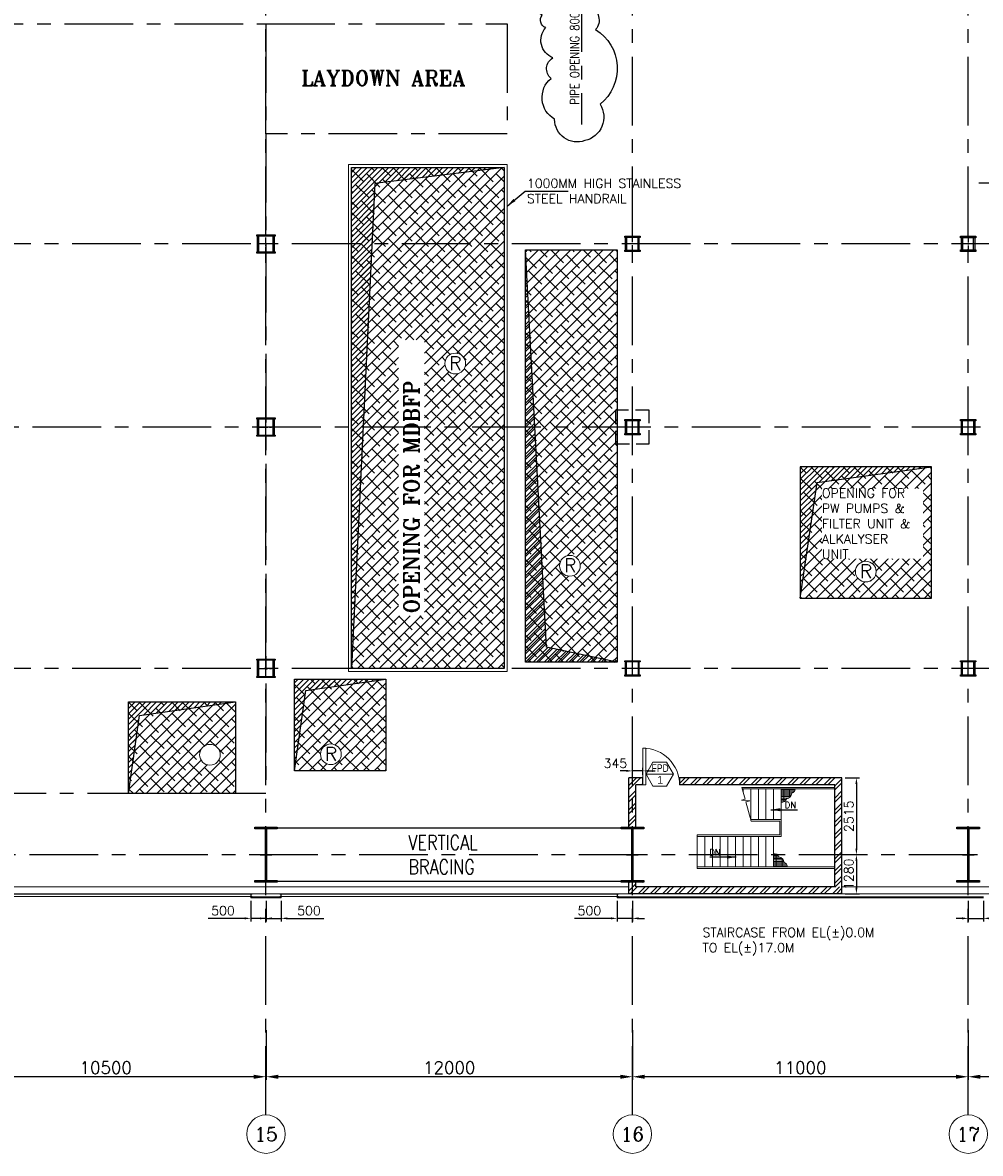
# Model space of a CAD drawing. Header units: inches. Extents: x 0 to 1564127, y -23460 to 23144100.
# Tile 115 of 215: x 551242 to 582611, y 84945 to 121970. Entities that reach past the tile are written whole.
import ezdxf
from ezdxf.enums import TextEntityAlignment as Align

# ---------------------------------------------------------------- set-up
doc = ezdxf.new("R2010")
doc.units = ezdxf.units.IN
doc.header["$LTSCALE"] = 1800
doc.header["$MEASUREMENT"] = 0
for name, pattern in [('CENTER', [2, 1.25, -0.25, 0.25, -0.25]), ('CENTER2', [1.125, 0.75, -0.125, 0.125, -0.125]), ('HIDDEN', [0.375, 0.25, -0.125])]:
    doc.linetypes.add(name, pattern=pattern)
doc.layers.get('0').update_dxf_attribs({"color": 253, "lineweight": 9})
for name, color, linetype in [('1', 7, 'Continuous'), ('AUX COL', 1, 'Continuous'), ('BRACING', 1, 'HIDDEN'), ('CEN', 2, 'CENTER'), ('COL', 1, 'Continuous'), ('DIM', 4, 'Continuous'), ('GRID', 251, 'CENTER'), ('OPENING', 40, 'Continuous'), ('TEXT', 3, 'Continuous'), ('WALL', 6, 'Continuous'), ('WALL1', 6, 'Continuous')]:
    doc.layers.add(name, color=color, linetype=linetype)
for name, color, linetype, lineweight in [('2CON', 1, 'Continuous', 13), ('A-CHEQUERED PLATE HATCH', 252, 'Continuous', 9), ('A-DOOR', 31, 'Continuous', 9), ('A-WIN TAG', 3, 'Continuous', 13), ('A-WIN TAG TEXT', 3, 'Continuous', 13), ('CL', 8, 'CENTER', 15), ('CLAD-1', 3, 'Continuous', 15), ('CONCRETE', 145, 'Continuous', 18), ('dimension line', 4, 'Continuous', 13), ('HANDRAIL', 3, 'Continuous', 15), ('STAIR', 2, 'Continuous', 18), ('STEEL', 231, 'Continuous', 18), ('TAG', 4, 'Continuous', 15), ('WALL HATCH', 251, 'Continuous', 13), ('WIN', 31, 'Continuous', 13)]:
    doc.layers.add(name, color=color, linetype=linetype, lineweight=lineweight)
doc.styles.add('COMPLEX', font='complex')
doc.styles.add('ROAMNS', font='ROMANS.shx')
doc.styles.add('ROMANC', font='ROMANC.SHX')
doc.styles.add('ROMANS', font='romans.shx')
doc.styles.add('ROMANT', font='romant')
doc.styles.get("Standard").update_dxf_attribs({"font": 'arial.ttf'})
doc.linetypes.add('FENCELINE1', pattern='A,0.25,-0.1,[133,ltypeshp.shx,S=0.1,R=0,X=-0.1,Y=0],-0.1,1', length=1.45)
doc.dimstyles.new('DIM INT 1', dxfattribs={"dimtxt": 300, "dimasz": 200, "dimexe": 100, "dimexo": 100, "dimgap": 100, "dimtad": 1, "dimdec": 0, "dimzin": 13, "dimdsep": 46, "dimlunit": 5, "dimtxsty": 'ROAMNS', "dimblk1": 'CLOSEDBLANK', "dimcen": 0.09, "dimclrd": 9, "dimclre": 9, "dimclrt": 4, "dimadec": 0, "dimazin": 0, "dimtfac": 1, "dimtdec": 0, "dimtix": 1, "dimtmove": 2, "dimatfit": 3, "dimfxl": 1, "dimtolj": 1, "dimtzin": 13, "dimarcsym": 0})
doc.dimstyles.new('DIM100 x2', dxfattribs={"dimscale": 0, "dimtxt": 400, "dimasz": 400, "dimexe": 100, "dimexo": 100, "dimgap": 100, "dimtad": 1, "dimdec": 0, "dimzin": 13, "dimdsep": 46, "dimtxsty": 'ROMANS', "dimblk2": 'OBLIQUE', "dimcen": 100, "dimdle": 100, "dimclrd": 9, "dimclre": 9, "dimclrt": 4, "dimadec": 0, "dimazin": 0, "dimtfac": 1.1, "dimtdec": 0, "dimtix": 1, "dimtmove": 2, "dimatfit": 3, "dimfxl": 1, "dimtolj": 1, "dimtzin": 13, "dimarcsym": 0})
doc.dimstyles.new('USER175', dxfattribs={"dimscale": 175, "dimtxt": 2, "dimasz": 1.75, "dimexe": 0, "dimexo": 0, "dimgap": 0.5, "dimtad": 1, "dimdec": 0, "dimzin": 0, "dimdsep": 46, "dimtxsty": 'ROMANS', "dimcen": 0, "dimclrd": 4, "dimclre": 4, "dimclrt": 4, "dimadec": 0, "dimazin": 0, "dimtfac": 0.09, "dimtdec": 0, "dimtix": 1, "dimtofl": 0, "dimtmove": 0, "dimatfit": 3, "dimfxl": 1, "dimtolj": 1, "dimtzin": 0, "dimarcsym": 0})

# ---------------------------------------------------------------- blocks, each defined once
blk = doc.blocks.new('A-ROW COLUMN')
at = {"layer": 'COL'}
h = blk.add_hatch(dxfattribs=at)
h.set_pattern_fill('ANSI31', color=256, scale=200, style=0)
h.set_pattern_definition([(45, (165226.353, 18853.894), (-17.67767, 17.67767), [])])
h.paths.add_polyline_path([(180799, 40890), (181539, 40890), (181539, 40840), (180799, 40840)])
h.paths.add_polyline_path([(181153, 42590), (181185, 42590), (181185, 40890), (181153, 40890)])
h.paths.add_polyline_path([(180799, 42640), (181539, 42640), (181539, 42590), (180799, 42590)])
blk.add_line((181169, 40840), (181169, 42640))
at = {"layer": 'CEN'}
for p, q in [((181169, 40840), (181169, 42640)), ((180977, 41740), (181360, 41740))]:
    blk.add_line(p, q, dxfattribs=at)
at = {"layer": 'COL'}
for points in [[(180799, 42640), (181539, 42640), (181539, 42590), (180799, 42590)], [(181153, 42590), (181185, 42590), (181185, 40890), (181153, 40890)], [(180799, 40890), (181539, 40890), (181539, 40840), (180799, 40840)]]:
    blk.add_lwpolyline(points, close=True, dxfattribs=at)
blk = doc.blocks.new('*D86')
at = {"layer": 'Defpoints', "color": 0, "transparency": 16777216}
for p in [(582214, 89079), (593214, 87935), (582214, 87454)]:
    blk.add_point(p, dxfattribs=at)
at = {"layer": 'dimension line', "color": 9, "lineweight": -2, "transparency": 16777216}
for p, q in [((582214, 88979), (582214, 87354)), ((593214, 87835), (593214, 87354)), ((592814, 87454), (582614, 87454))]:
    blk.add_line(p, q, dxfattribs=at)
at = {"layer": 'dimension line', "color": 9, "transparency": 16777216}
for points in [[(582614, 87520), (582614, 87387), (582214, 87454)], [(592814, 87520), (592814, 87387), (593214, 87454)]]:
    blk.add_solid(points, dxfattribs=at)
at = {"layer": 'dimension line', "color": 4, "transparency": 16777216, "insert": (587714, 87754), "char_height": 400, "attachment_point": 5, "style": 'ROMANS'}
blk.add_mtext('\\A1;11000', dxfattribs=at)
blk = doc.blocks.new('_Oblique')
at = {"color": 0, "linetype": 'ByBlock', "lineweight": -2}
blk.add_line((-0.5, -0.5), (0.5, 0.5), dxfattribs=at)
blk = doc.blocks.new('*D87')
at = {"layer": 'Defpoints', "color": 0, "transparency": 16777216}
for p in [(559214, 89079), (571214, 87935), (559214, 87454)]:
    blk.add_point(p, dxfattribs=at)
at = {"layer": 'dimension line', "color": 9, "lineweight": -2, "transparency": 16777216}
for p, q in [((559214, 88979), (559214, 87354)), ((571214, 87835), (571214, 87354)), ((570814, 87454), (559614, 87454))]:
    blk.add_line(p, q, dxfattribs=at)
at = {"layer": 'dimension line', "color": 9, "transparency": 16777216}
for points in [[(559614, 87520), (559614, 87387), (559214, 87454)], [(570814, 87520), (570814, 87387), (571214, 87454)]]:
    blk.add_solid(points, dxfattribs=at)
at = {"layer": 'dimension line', "color": 4, "transparency": 16777216, "insert": (565214, 87754), "char_height": 400, "attachment_point": 5, "style": 'ROMANS'}
blk.add_mtext('\\A1;12000', dxfattribs=at)
blk = doc.blocks.new('*D90')
at = {"layer": 'Defpoints', "color": 0, "transparency": 16777216}
for p in [(548714, 89079), (559214, 87935), (548714, 87454)]:
    blk.add_point(p, dxfattribs=at)
at = {"layer": 'dimension line', "color": 9, "lineweight": -2, "transparency": 16777216}
for p, q in [((548714, 88979), (548714, 87354)), ((559214, 87835), (559214, 87354)), ((558814, 87454), (549114, 87454))]:
    blk.add_line(p, q, dxfattribs=at)
at = {"layer": 'dimension line', "color": 9, "transparency": 16777216}
for points in [[(549114, 87520), (549114, 87387), (548714, 87454)], [(558814, 87520), (558814, 87387), (559214, 87454)]]:
    blk.add_solid(points, dxfattribs=at)
at = {"layer": 'dimension line', "color": 4, "transparency": 16777216, "insert": (553964, 87754), "char_height": 400, "attachment_point": 5, "style": 'ROMANS'}
blk.add_mtext('\\A1;10500', dxfattribs=at)
blk = doc.blocks.new('*D92')
at = {"layer": 'Defpoints', "color": 0, "transparency": 16777216}
for p in [(571214, 89079), (582214, 87935), (571214, 87454)]:
    blk.add_point(p, dxfattribs=at)
at = {"layer": 'dimension line', "color": 9, "lineweight": -2, "transparency": 16777216}
for p, q in [((571214, 88979), (571214, 87354)), ((582214, 87835), (582214, 87354)), ((581814, 87454), (571614, 87454))]:
    blk.add_line(p, q, dxfattribs=at)
at = {"layer": 'dimension line', "color": 9, "transparency": 16777216}
for points in [[(571614, 87520), (571614, 87387), (571214, 87454)], [(581814, 87520), (581814, 87387), (582214, 87454)]]:
    blk.add_solid(points, dxfattribs=at)
at = {"layer": 'dimension line', "color": 4, "transparency": 16777216, "insert": (576714, 87754), "char_height": 400, "attachment_point": 5, "style": 'ROMANS'}
blk.add_mtext('\\A1;11000', dxfattribs=at)
blk = doc.blocks.new('AUX COLUMNS')
at = {"color": 2, "linetype": 'CENTER2', "ltscale": 0.15}
for p, q in [((-206763, 65915), (-207313, 65915)), ((-207038, 65615), (-207038, 66215)), ((-194813, 65915), (-195263, 65915)), ((-195038, 65665), (-195038, 66165)), ((-183813, 65915), (-184263, 65915)), ((-184038, 66165), (-184038, 65665)), ((-195038, 59665), (-195038, 60165)), ((-184038, 59665), (-184038, 60165)), ((-194813, 59915), (-195263, 59915)), ((-183813, 59915), (-184263, 59915)), ((-195038, 51765), (-195038, 52265)), ((-184038, 51765), (-184038, 52265)), ((-194813, 52015), (-195263, 52015)), ((-183813, 52015), (-184263, 52015))]:
    blk.add_line(p, q, dxfattribs=at)
at = {"color": 2, "linetype": 'CENTER2', "ltscale": 0.25}
for p, q in [((-207038, 59615), (-207038, 60215)), ((-207313, 59915), (-206763, 59915)), ((-207038, 51715), (-207038, 52315)), ((-207313, 52015), (-206763, 52015))]:
    blk.add_line(p, q, dxfattribs=at)
at = {"layer": 'AUX COL'}
for p, q in [((-207313, 65660), (-207313, 66170)), ((-207268, 65660), (-207268, 66170)), ((-206808, 65660), (-206808, 66170)), ((-206763, 65660), (-206763, 66170)), ((-195263, 65705), (-195263, 66125)), ((-195223, 65705), (-195223, 66125)), ((-194853, 65705), (-194853, 66125)), ((-194813, 65705), (-194813, 66125)), ((-184263, 65715), (-184263, 66115)), ((-184213, 65715), (-184213, 66115)), ((-183863, 65715), (-183863, 66115)), ((-183813, 65715), (-183813, 66115)), ((-207313, 59651), (-207313, 60179)), ((-207277, 59651), (-207277, 60179)), ((-206799, 59651), (-206799, 60179)), ((-206763, 59651), (-206763, 60179)), ((-195263, 59705), (-195263, 60125)), ((-195223, 59705), (-195223, 60125)), ((-194853, 59705), (-194853, 60125)), ((-194813, 59705), (-194813, 60125)), ((-184263, 59710), (-184263, 60120)), ((-184223, 59710), (-184223, 60120)), ((-183853, 59710), (-183853, 60120)), ((-183813, 59710), (-183813, 60120)), ((-207313, 51751), (-207313, 52279)), ((-207277, 51751), (-207277, 52279)), ((-206799, 51751), (-206799, 52279)), ((-206763, 51751), (-206763, 52279)), ((-195263, 51801), (-195263, 52229)), ((-195235, 51801), (-195235, 52229)), ((-194841, 51801), (-194841, 52229)), ((-194813, 51801), (-194813, 52229)), ((-184263, 51805), (-184263, 52225)), ((-184223, 51805), (-184223, 52225)), ((-183853, 51805), (-183853, 52225)), ((-183813, 51805), (-183813, 52225))]:
    blk.add_line(p, q, dxfattribs=at)
for points in [[(-207338, 66215), (-206738, 66215), (-206738, 66170), (-207338, 66170)], [(-195288, 66165), (-194788, 66165), (-194788, 66125), (-195288, 66125)], [(-184288, 66165), (-183788, 66165), (-183788, 66115), (-184288, 66115)], [(-207338, 65660), (-206738, 65660), (-206738, 65615), (-207338, 65615)], [(-195288, 65705), (-194788, 65705), (-194788, 65665), (-195288, 65665)], [(-184288, 65715), (-183788, 65715), (-183788, 65665), (-184288, 65665)], [(-207338, 60215), (-206738, 60215), (-206738, 60179), (-207338, 60179)], [(-195288, 60165), (-194788, 60165), (-194788, 60125), (-195288, 60125)], [(-184288, 60165), (-183788, 60165), (-183788, 60120), (-184288, 60120)], [(-207338, 59651), (-206738, 59651), (-206738, 59615), (-207338, 59615)], [(-195288, 59705), (-194788, 59705), (-194788, 59665), (-195288, 59665)], [(-184288, 59710), (-183788, 59710), (-183788, 59665), (-184288, 59665)], [(-207338, 52315), (-206738, 52315), (-206738, 52279), (-207338, 52279)], [(-195288, 52265), (-194788, 52265), (-194788, 52229), (-195288, 52229)], [(-184288, 52265), (-183788, 52265), (-183788, 52225), (-184288, 52225)], [(-207338, 51751), (-206738, 51751), (-206738, 51715), (-207338, 51715)], [(-195288, 51801), (-194788, 51801), (-194788, 51765), (-195288, 51765)], [(-184288, 51805), (-183788, 51805), (-183788, 51765), (-184288, 51765)]]:
    blk.add_lwpolyline(points, close=True, dxfattribs=at)
at = {"layer": 'GRID'}
for p, q in [((-171538, 65915), (-242038, 65915)), ((-136838, 59915), (-243038, 59915)), ((-171538, 52015), (-242038, 52015))]:
    blk.add_line(p, q, dxfattribs=at)
blk = doc.blocks.new('GRD')
at = {"layer": 'CL', "linetype": 'Continuous'}
blk.add_circle((0, 419.99985), 419.99985, dxfattribs=at)
at = {"layer": 'CL', "color": 4, "style": 'COMPLEX'}
blk.add_attdef('GRD', text='', height=300, dxfattribs=at).set_placement((0, 419.99985), align=Align.MIDDLE)
blk = doc.blocks.new('*D892')
at = {"layer": 'Defpoints', "color": 0, "transparency": 16777216}
for p in [(578079, 97241), (578551, 94725), (578718, 94725)]:
    blk.add_point(p, dxfattribs=at)
at = {"layer": 'DIM', "color": 9, "lineweight": -2, "transparency": 16777216}
for p, q in [((578179, 97241), (578651, 97241)), ((578551, 97041), (578551, 94925)), ((578618, 94725), (578451, 94725))]:
    blk.add_line(p, q, dxfattribs=at)
at = {"layer": 'DIM', "color": 9, "transparency": 16777216}
for points in [[(578517, 97041), (578584, 97041), (578551, 97241)], [(578517, 94925), (578584, 94925), (578551, 94725)]]:
    blk.add_solid(points, dxfattribs=at)
at = {"layer": 'DIM', "color": 4, "transparency": 16777216, "insert": (578301, 95983), "char_height": 300, "attachment_point": 5, "rotation": 90, "style": 'ROAMNS'}
blk.add_mtext('\\A1;2515', dxfattribs=at)
blk = doc.blocks.new('_ClosedBlank')
at = {"color": 0, "linetype": 'ByBlock', "lineweight": -2}
for p, q in [((-1, 0.17), (0, 0)), ((-1, 0.17), (-1, -0.17)), ((0, 0), (-1, -0.17))]:
    blk.add_line(p, q, dxfattribs=at)
blk = doc.blocks.new('*D893')
at = {"layer": 'Defpoints', "color": 0, "transparency": 16777216}
for p in [(578718, 94725), (578079, 93445), (578551, 93445)]:
    blk.add_point(p, dxfattribs=at)
at = {"layer": 'DIM', "color": 9, "lineweight": -2, "transparency": 16777216}
for p, q in [((578618, 94725), (578451, 94725)), ((578551, 94525), (578551, 93645)), ((578179, 93445), (578651, 93445))]:
    blk.add_line(p, q, dxfattribs=at)
at = {"layer": 'DIM', "color": 9, "transparency": 16777216}
for points in [[(578517, 94525), (578584, 94525), (578551, 94725)], [(578517, 93645), (578584, 93645), (578551, 93445)]]:
    blk.add_solid(points, dxfattribs=at)
at = {"layer": 'DIM', "color": 4, "transparency": 16777216, "insert": (578301, 94085), "char_height": 300, "attachment_point": 5, "rotation": 90, "style": 'ROAMNS'}
blk.add_mtext('\\A1;1280', dxfattribs=at)
blk = doc.blocks.new('M_Door Single - 1200 x 2100mm D1-Level 1')
at = {"layer": 'A-DOOR'}
for p, q in [((500, 115), (500, 1315)), ((600, 1315), (500, 1315)), ((600, 115), (600, 1315)), ((600, 115), (500, 115))]:
    blk.add_line(p, q, dxfattribs=at)
blk.add_arc((600, 115), 1200, 90, 180, dxfattribs=at)
blk = doc.blocks.new('STAIR AT A-ROW SC-01 ENCLOSER')
at = {"layer": 'WALL HATCH'}
h = blk.add_hatch(dxfattribs=at)
h.set_pattern_fill('ANSI32', color=256, scale=750, style=0)
h.set_pattern_definition([(45, (-486713.83, 95197.87), (-198.87378, 198.87378), []), (45, (-486581.25, 95197.87), (-198.87378, 198.87378), [])])
h.paths.add_polyline_path([(1545, 2515), (1545, 2285), (6635, 2285), (6635, -1280), (6865, -1280), (6865, 2515)])
h.paths.add_polyline_path([(345, 2285), (345, 2515), (-115, 2515), (-115, 929), (115, 929), (115, 2285)])
h = blk.add_hatch(dxfattribs=at)
h.set_pattern_fill('ANSI32', color=256, scale=750, style=0)
h.set_pattern_definition([(45, (-486843.83, 95197.87), (-198.87378, 198.87378), []), (45, (-486711.25, 95197.87), (-198.87378, 198.87378), [])])
h.paths.add_polyline_path([(115, -1050), (115, -900), (-115, -900), (-115, -1280), (6865, -1280), (6865, -1050), (6635, -1050), (6635, -1050)])
at = {"layer": 'WALL'}
for p, q in [((345, 2515), (-115, 2515)), ((-115, 900), (-115, 2515)), ((345, 2285), (115, 2285)), ((115, 900), (115, 2285)), ((6865, 2515), (1545, 2515)), ((1545, 2515), (1545, 2285)), ((6635, 2285), (1545, 2285)), ((6635, -1050), (6635, 2285)), ((6865, -1280), (6865, 2515))]:
    blk.add_line(p, q, dxfattribs=at)
at = {"layer": 'WALL', "flags": 128}
blk.add_lwpolyline([(345, 2285), (345, 2515)], dxfattribs=at)
at = {"layer": 'WALL1'}
for p, q in [((-115, -1280), (-115, -900)), ((115, -1050), (115, -900)), ((6635, -1050), (115, -1050)), ((6865, -1280), (-115, -1280))]:
    blk.add_line(p, q, dxfattribs=at)
blk = doc.blocks.new('A$C3B1115A1')
at = {"layer": 'STEEL'}
for p, q in [((-270, -91), (-320, -91)), ((-320, -91), (-320, -191)), ((-320, -191), (-270, -191))]:
    blk.add_line(p, q, dxfattribs=at)
blk.add_lwpolyline([(-270, -191), (-270, -183, 0.397434), (-272, -180), (-307, -177, -0.397434), (-310, -174), (-310, -109, -0.397434), (-307, -106), (-272, -103, 0.397434), (-270, -100), (-270, -91)], format="xyb", dxfattribs=at)
blk = doc.blocks.new('*D1558')
at = {"layer": 'Defpoints', "color": 0, "transparency": 16777216}
for p in [(558714, 93317), (559214, 93317), (559214, 92640)]:
    blk.add_point(p, dxfattribs=at)
at = {"layer": 'DIM', "color": 9, "lineweight": -2, "transparency": 16777216}
for p, q in [((558714, 93217), (558714, 92540)), ((559214, 93217), (559214, 92540)), ((558514, 92640), (557321, 92640)), ((559214, 92640), (558714, 92640)), ((559414, 92640), (559614, 92640))]:
    blk.add_line(p, q, dxfattribs=at)
at = {"layer": 'DIM', "color": 9, "transparency": 16777216}
for points in [[(558514, 92673), (558514, 92606), (558714, 92640)], [(559414, 92673), (559414, 92606), (559214, 92640)]]:
    blk.add_solid(points, dxfattribs=at)
at = {"layer": 'DIM', "color": 4, "transparency": 16777216, "insert": (557806, 92890), "char_height": 300, "attachment_point": 5, "style": 'ROAMNS'}
blk.add_mtext('\\A1;500', dxfattribs=at)
blk = doc.blocks.new('*D1559')
at = {"layer": 'Defpoints', "color": 0, "transparency": 16777216}
for p in [(559214, 93317), (559714, 93317), (559214, 92640)]:
    blk.add_point(p, dxfattribs=at)
at = {"layer": 'DIM', "color": 9, "lineweight": -2, "transparency": 16777216}
for p, q in [((559214, 93217), (559214, 92540)), ((559714, 93217), (559714, 92540)), ((559014, 92640), (558814, 92640)), ((559214, 92640), (559714, 92640)), ((559914, 92640), (561107, 92640))]:
    blk.add_line(p, q, dxfattribs=at)
at = {"layer": 'DIM', "color": 9, "transparency": 16777216}
for points in [[(559014, 92673), (559014, 92606), (559214, 92640)], [(559914, 92673), (559914, 92606), (559714, 92640)]]:
    blk.add_solid(points, dxfattribs=at)
at = {"layer": 'DIM', "color": 4, "transparency": 16777216, "insert": (560621, 92890), "char_height": 300, "attachment_point": 5, "style": 'ROAMNS'}
blk.add_mtext('\\A1;500', dxfattribs=at)
blk = doc.blocks.new('*D1560')
at = {"layer": 'Defpoints', "color": 0, "transparency": 16777216}
for p in [(570714, 93317), (571214, 93317), (571214, 92640)]:
    blk.add_point(p, dxfattribs=at)
at = {"layer": 'DIM', "color": 9, "lineweight": -2, "transparency": 16777216}
for p, q in [((570714, 93217), (570714, 92540)), ((571214, 93217), (571214, 92540)), ((570514, 92640), (569321, 92640)), ((571214, 92640), (570714, 92640)), ((571414, 92640), (571614, 92640))]:
    blk.add_line(p, q, dxfattribs=at)
at = {"layer": 'DIM', "color": 9, "transparency": 16777216}
for points in [[(570514, 92673), (570514, 92606), (570714, 92640)], [(571414, 92673), (571414, 92606), (571214, 92640)]]:
    blk.add_solid(points, dxfattribs=at)
at = {"layer": 'DIM', "color": 4, "transparency": 16777216, "insert": (569806, 92890), "char_height": 300, "attachment_point": 5, "style": 'ROAMNS'}
blk.add_mtext('\\A1;500', dxfattribs=at)
blk = doc.blocks.new('*D1561')
at = {"layer": 'Defpoints', "color": 0, "transparency": 16777216}
for p in [(582214, 93317), (582714, 93317), (582214, 92640)]:
    blk.add_point(p, dxfattribs=at)
at = {"layer": 'DIM', "color": 9, "lineweight": -2, "transparency": 16777216}
for p, q in [((582214, 93217), (582214, 92540)), ((582714, 93217), (582714, 92540)), ((582014, 92640), (581814, 92640)), ((582214, 92640), (582714, 92640)), ((582914, 92640), (584107, 92640))]:
    blk.add_line(p, q, dxfattribs=at)
at = {"layer": 'DIM', "color": 9, "transparency": 16777216}
for points in [[(582014, 92673), (582014, 92606), (582214, 92640)], [(582914, 92673), (582914, 92606), (582714, 92640)]]:
    blk.add_solid(points, dxfattribs=at)
at = {"layer": 'DIM', "color": 4, "transparency": 16777216, "insert": (583621, 92890), "char_height": 300, "attachment_point": 5, "style": 'ROAMNS'}
blk.add_mtext('\\A1;500', dxfattribs=at)
blk = doc.blocks.new('*D1581')
at = {"layer": 'Defpoints', "color": 0, "transparency": 16777216}
for p in [(571214, 97469), (571214, 97241), (571559, 97241)]:
    blk.add_point(p, dxfattribs=at)
at = {"layer": 'DIM', "color": 9, "lineweight": -2, "transparency": 16777216}
for p, q in [((571014, 97469), (570814, 97469)), ((571214, 97341), (571214, 97569)), ((571559, 97469), (571214, 97469)), ((571559, 97341), (571559, 97569)), ((571759, 97469), (571959, 97469))]:
    blk.add_line(p, q, dxfattribs=at)
at = {"layer": 'DIM', "color": 9, "transparency": 16777216}
for points in [[(571014, 97503), (571014, 97436), (571214, 97469)], [(571759, 97503), (571759, 97436), (571559, 97469)]]:
    blk.add_solid(points, dxfattribs=at)
at = {"layer": 'DIM', "color": 4, "transparency": 16777216, "insert": (570658, 97719), "char_height": 300, "attachment_point": 5, "style": 'ROAMNS'}
blk.add_mtext('\\A1;345', dxfattribs=at)
blk = doc.blocks.new('STAIR AT A-ROW 17.00M')
at = {"layer": 'STAIR'}
h = blk.add_hatch(dxfattribs=at)
h.set_pattern_fill('GRATE', color=256, scale=1500, style=0)
h.set_pattern_definition([(0, (-137448.487, -31294.633), (0, 46.875), []), (90, (-137448.49, -31294.63), (-187.5, 1e-14), [])])
h.paths.add_polyline_path([(-917, -259, 0.269537), (-806, -119), (-1265, -119), (-1265, -549, 0.388318), (-1092, -447, 0.326637)])
h = blk.add_hatch(dxfattribs=at)
h.set_pattern_fill('GRATE', color=256, scale=1500, style=0)
h.set_pattern_definition([(0, (-137698.487, 28505.11), (0, -46.875), []), (270, (-137698.49, 28505.11), (-187.5, -1e-14), [])])
h.paths.add_polyline_path([(-1167, -2531, -0.269537), (-1056, -2670), (-1515, -2670), (-1515, -2241, -0.388318), (-1342, -2343, -0.326637)])
for p, q in [((-1265, -119), (-2542, -119)), ((495, -119), (-1265, -119)), ((-1265, -2670), (-4015, -2670)), ((495, -2670), (-1265, -2670))]:
    blk.add_line(p, q, dxfattribs=at)
for points in [[(-2251, -1169), (-2422, -540), (-2294, -510), (-2563, -484), (-2444, -451), (-2557, -69)], [(-2515, -119), (-2515, -210)], [(-2265, -119), (-2265, -1119)], [(-2015, -119), (-2015, -1119)], [(-1765, -119), (-1765, -1119)], [(-1515, -119), (-1515, -1119)], [(-1265, -119), (-1265, -1670)], [(495, -119), (495, -2670)], [(-2265, -1119), (-1265, -1119)], [(-4015, -1620), (-4015, -2720)], [(-4015, -1670), (-1265, -1670)], [(-3765, -1670), (-3765, -2670)], [(-3515, -1670), (-3515, -2670)], [(-3265, -1670), (-3265, -2670)], [(-3015, -1670), (-3015, -2670)], [(-2765, -1670), (-2765, -2670)], [(-2515, -2670), (-2515, -1670)], [(-2265, -2670), (-2265, -1670)], [(-2015, -2670), (-2015, -1670)], [(-1765, -2670), (-1765, -1670)], [(-1515, -2670), (-1515, -1670)]]:
    blk.add_lwpolyline(points, dxfattribs=at)
at = {"layer": 'STAIR', "linetype": 'FENCELINE1', "ltscale": 0.25}
for points in [[(-2557, -69), (495, -69)], [(-2251, -1169), (-1315, -1169), (-1315, -1620), (-4015, -1620)], [(495, -2720), (-1265, -2720), (-4015, -2720)]]:
    blk.add_lwpolyline(points, dxfattribs=at)
at = {"layer": 'STAIR'}
for centre, radius, start, end in [((-1133, -233), 217, 280.8052, 353.161), ((-982, -93), 178, 291.2949, 351.6342), ((-1234, -403), 149, 258.1134, 343.0018), ((-1484, -2386), 149, 16.9982, 101.8866), ((-1383, -2557), 217, 6.839, 79.1948), ((-1232, -2696), 178, 8.3658, 68.7051)]:
    blk.add_arc(centre, radius, start, end, dxfattribs=at)
at = {"layer": 'TEXT', "style": 'ROMANC'}
for p in [(-1148, -744), (-3618, -2295)]:
    blk.add_text('DN', height=200, dxfattribs=at).set_placement(p)
at = {"layer": 'DIM'}
for points in [[(-1602, -798), (-737, -798)], [(-2736, -2349), (-3600, -2349)]]:
    blk.add_leader(points, dimstyle='USER175', dxfattribs=at)

msp = doc.modelspace()

# ---------------------------------------------------------------- hatches: boundary and pattern name
at = {"layer": 'A-CHEQUERED PLATE HATCH', "linetype": 'Continuous'}
h = msp.add_hatch(dxfattribs=at)
h.set_pattern_fill('ANSI38', color=256, scale=2000, angle=180, style=0)
edge = h.paths.add_edge_path(flags=16)
edge.add_arc((565411.34, 110806.61), 339.74, 0, 360)
h.paths.add_polyline_path([(562013.7, 117225.31), (567013.7, 117225.31), (567013.7, 100825.31), (562013.7, 100825.31)])
h.paths.add_polyline_path([(564406.42, 102551.15), (564406.42, 111583.79), (563554.97, 111583.79), (563554.97, 102551.15)], flags=16)
h = msp.add_hatch(dxfattribs=at)
h.set_pattern_fill('ANSI38', color=256, scale=2000, angle=180, style=0)
edge = h.paths.add_edge_path()
edge.add_arc((569168.14, 104184.41), 339.74, 0, 360)
h.paths.add_polyline_path([(567713.7, 114525.31), (570713.7, 114525.31), (570713.7, 101025.31), (567713.7, 101025.31)])
h = msp.add_hatch(dxfattribs=at)
h.set_pattern_fill('ANSI38', color=256, scale=2000, angle=180, style=0)
edge = h.paths.add_edge_path()
edge.add_arc((578859.05, 103993.8), 339.74, 0, 360)
h.paths.add_polyline_path([(576713.7, 103125.31), (581013.7, 103125.31), (581013.7, 107425.31), (576713.7, 107425.31)])
h = msp.add_hatch(dxfattribs=at)
h.set_pattern_fill('ANSI38', color=256, scale=2000, angle=180, style=0)
edge = h.paths.add_edge_path(flags=16)
edge.add_arc((561337.42, 98012.92), 339.74, 0, 360)
h.paths.add_polyline_path([(560143.7, 100475.31), (563143.7, 100475.31), (563143.7, 97475.31), (560143.7, 97475.31)])
h.paths.add_polyline_path([(560519.18, 98392.4), (562644.18, 98392.4), (562644.18, 99600.74), (560519.18, 99600.74)], flags=24)
h = msp.add_hatch(dxfattribs=at)
h.set_pattern_fill('ANSI38', color=256, scale=2000, angle=180, style=0)
edge = h.paths.add_edge_path()
edge.add_arc((557377.86, 97996.28), 339.74, 0, 360)
h.paths.add_polyline_path([(554713.7, 99725.31), (558213.7, 99725.31), (558213.7, 96725.31), (554713.7, 96725.31)])
at = {"layer": 'OPENING'}
h = msp.add_hatch(dxfattribs=at)
h.set_pattern_fill('ANSI31', color=8, scale=1000, style=0)
h.paths.add_polyline_path([(567013.7, 117225.31), (562013.7, 117225.31), (562013.7, 100825.31), (562780.61, 116702.85)])
h = msp.add_hatch(dxfattribs=at)
h.set_pattern_fill('ANSI31', color=8, scale=1000, style=0)
h.set_pattern_definition([(45, (-163.63, -8369.98), (-88.388348, 88.388348), [])])
h.paths.add_polyline_path([(567713.7, 114525.31), (567713.7, 108525.31), (568028.15, 108525.31)])
h.paths.add_polyline_path([(568028.15, 108525.31), (567713.7, 108525.31), (567713.7, 101025.31), (570713.7, 101025.31), (568395.38, 101518.08)])
h = msp.add_hatch(dxfattribs=at)
h.set_pattern_fill('ANSI31', color=8, scale=1000, style=0)
h.paths.add_polyline_path([(563143.7, 100475.31), (560143.7, 100475.31), (560143.7, 97475.31), (560513.37, 100105.64)])
h = msp.add_hatch(dxfattribs=at)
h.set_pattern_fill('ANSI31', color=8, scale=1000, style=0)
h.paths.add_polyline_path([(556713.7, 99725.31), (554713.7, 99725.31), (554713.7, 96725.31), (555073.3, 99283.95), (556870.96, 99536.6)])
h.paths.add_polyline_path([(558213.7, 99725.31), (558213.7, 99725.31), (556713.7, 99725.31), (556870.96, 99536.6)])

# ---------------------------------------------------------------- linework, layer by layer
at = {"layer": '1'}
msp.add_lwpolyline([(567695.64, 124856.79, -0.66119836), (568747.54, 125654.72, -0.52056705), (569621.26, 125561.16, -0.52056705), (569870.9, 125387.41, -0.52056705), (570129.46, 124442.9, -0.52056705), (569815.66, 122493.94, -0.52056705), (570009.68, 121741.13, -0.52056705), (570153.82, 119300.49, -0.52056705), (569657.93, 118105.21, -0.52056705), (568666.15, 118804.88, -0.52056705), (568549.47, 120145.92, -0.52056705), (568607.81, 120816.44, -0.52056705), (568374.45, 121807.64, -0.52056705), (568257.77, 122215.78, -0.21854966), (567460.71, 123489.43, -1.07073921)], format="xyb", close=True, dxfattribs=at)
at = {"layer": '2CON'}
msp.add_line((572560.72, 97359.53), (571660.72, 97359.53), dxfattribs=at)
at = {"layer": 'A-WIN TAG'}
msp.add_lwpolyline([(571885.72, 97749.25), (571660.72, 97359.53), (571885.72, 96969.82), (572335.72, 96969.82), (572560.72, 97359.53), (572335.72, 97749.25)], close=True, dxfattribs=at)
at = {"layer": 'BRACING', "const_width": 40}
for points in [[(559583.7, 95600.31), (570843.7, 95600.31)], [(559583.7, 93850.31), (570843.7, 93850.31)]]:
    msp.add_lwpolyline(points, dxfattribs=at)
at = {"layer": 'CEN'}
for p, q in [((569546.4, 123259.07), (569546.4, 118634.07)), ((582563.7, 116725.31), (593113.7, 116725.31))]:
    msp.add_line(p, q, dxfattribs=at)
for points in [[(538213.7, 121925.31), (559213.7, 121925.31), (559213.7, 96725.31), (538213.7, 96725.31)], [(559213.7, 121925.31), (567113.7, 121925.31), (567113.7, 118325.31), (559213.7, 118325.31)]]:
    msp.add_lwpolyline(points, close=True, dxfattribs=at)
at = {"layer": 'CLAD-1'}
for p, q in [((558713.7, 93345.31), (558713.7, 93317.31)), ((559713.7, 93345.31), (559713.7, 93317.31)), ((570713.7, 93345.31), (570713.7, 93317.31))]:
    msp.add_line(p, q, dxfattribs=at)
at = {"layer": 'CLAD-1', "flags": 128}
for points in [[(559713.7, 93345.31), (558713.7, 93345.31)], [(559713.7, 93317.31), (558713.7, 93317.31)], [(582713.7, 93345.31), (570713.7, 93345.31)], [(582713.7, 93317.31), (570713.7, 93317.31)]]:
    msp.add_lwpolyline(points, dxfattribs=at)
at = {"layer": 'COL', "linetype": 'HIDDEN'}
msp.add_lwpolyline([(570663.7, 108175.31), (571763.7, 108175.31), (571763.7, 109275.31), (570663.7, 109275.31)], close=True, dxfattribs=at)
at = {"layer": 'CONCRETE'}
for points in [[(571098.7, 93675.31), (525828.7, 93675.31)], [(571098.7, 93445.31), (525828.7, 93445.31)], [(641348.7, 93675.31), (578078.7, 93675.31)], [(641348.7, 93445.31), (578078.7, 93445.31)]]:
    msp.add_lwpolyline(points, dxfattribs=at)
at = {"layer": 'GRID'}
for p, q in [((559213.7, 86204.51), (559213.7, 183222.97)), ((571213.7, 86204.51), (571213.7, 152225.31)), ((582213.7, 86204.51), (582213.7, 141225.31)), ((582213.7, 86204.51), (582213.7, 141225.31)), ((594713.7, 114725.31), (524213.7, 114725.31)), ((629413.7, 108725.31), (523213.7, 108725.31)), ((594713.7, 100825.31), (524213.7, 100825.31)), ((654513.7, 94725.31), (519413.7, 94725.31)), ((654513.7, 94725.31), (519413.7, 94725.31))]:
    msp.add_line(p, q, dxfattribs=at)
at = {"layer": 'HANDRAIL', "linetype": 'FENCELINE1', "ltscale": 0.4}
msp.add_lwpolyline([(561913.7, 117325.31), (567113.7, 117325.31), (567113.7, 100725.31), (561913.7, 100725.31)], close=True, dxfattribs=at)
at = {"layer": 'OPENING'}
for p, q in [((577264.76, 106908), (581013.7, 107425.31)), ((576713.7, 103125.31), (577264.76, 106908))]:
    msp.add_line(p, q, dxfattribs=at)
for points in [[(562013.7, 117225.31), (567013.7, 117225.31), (567013.7, 100825.31), (562013.7, 100825.31)], [(567713.7, 114525.31), (570713.7, 114525.31), (570713.7, 101025.31), (567713.7, 101025.31)], [(576713.7, 103125.31), (581013.7, 103125.31), (581013.7, 107425.31), (576713.7, 107425.31)], [(560143.7, 100475.31), (563143.7, 100475.31), (563143.7, 97475.31), (560143.7, 97475.31)], [(554713.7, 99725.31), (558213.7, 99725.31), (558213.7, 96725.31), (554713.7, 96725.31)]]:
    msp.add_lwpolyline(points, close=True, dxfattribs=at)
for points in [[(567013.7, 117225.31), (562780.61, 116702.85), (562013.7, 100825.31)], [(570713.7, 101025.31), (568395.38, 101518.08), (567713.7, 114525.31)], [(560143.7, 97475.31), (560513.37, 100105.64), (563143.7, 100475.31)], [(554713.7, 96725.31), (555073.3, 99283.95), (558213.7, 99725.31)]]:
    msp.add_lwpolyline(points, dxfattribs=at)
at = {"layer": 'TAG'}
for centre in [(565411.34, 110806.61), (569168.14, 104184.41), (578859.05, 103993.8), (557377.86, 97996.28), (561337.42, 98012.92)]:
    msp.add_circle(centre, 339.74, dxfattribs=at)
at = {"layer": 'WIN'}
for p, q in [((549213.7, 93432.81), (553963.7, 93432.81)), ((549213.7, 93357.81), (553963.7, 93357.81)), ((553963.7, 93432.81), (558713.7, 93432.81)), ((553963.7, 93357.81), (558713.7, 93357.81)), ((559713.7, 93432.81), (570713.7, 93432.81)), ((559713.7, 93357.81), (570713.7, 93357.81))]:
    msp.add_line(p, q, dxfattribs=at)

# ---------------------------------------------------------------- block references
at = {"layer": 'A-DOOR', "xscale": -1}
msp.add_blockref('M_Door Single - 1200 x 2100mm D1-Level 1', (572158.56, 96895.67), dxfattribs=at)
at = {"layer": 'COL'}
for p in [(378045.17, 52985.56), (390045.17, 52985.56), (401045.17, 52985.56)]:
    msp.add_blockref('A-ROW COLUMN', p, dxfattribs=at)
at = {"layer": 'DIM'}
for p in [(559033.34, 93536.77), (571033.34, 93536.77)]:
    msp.add_blockref('A$C3B1115A1', p, dxfattribs=at)
at = {"layer": 'DIM', "xscale": -1}
msp.add_blockref('A$C3B1115A1', (559394.06, 93536.77), dxfattribs=at)
at = {"layer": 'DIM', "xscale": 1.5, "yscale": 1.5, "zscale": 1.5}
for p, values in [((559213.83, 84944.51), {'GRD': '15'}), ((571213.83, 84944.51), {'GRD': '16'}), ((582213.83, 84944.51), {'GRD': '17'})]:
    msp.add_blockref('GRD', p, dxfattribs=at).add_auto_attribs(values)
at = {"layer": 'WALL1'}
for name, p in [('STAIR AT A-ROW SC-01 ENCLOSER', (571213.7, 94725.31)), ('STAIR AT A-ROW 17.00M', (577353.7, 96995.65))]:
    msp.add_blockref(name, p, dxfattribs=at)

# ---------------------------------------------------------------- texts
at = {"layer": 'A-WIN TAG TEXT', "width": 0.8}
msp.add_text('FPD', height=250, dxfattribs=at).set_placement((572122.07, 97559.48), align=Align.MIDDLE)
at = {"layer": 'A-WIN TAG TEXT'}
msp.add_text('1', height=250, dxfattribs=at).set_placement((572122.31, 97173.67), align=Align.MIDDLE)
at = {"layer": 'TAG', "style": 'ROMANS'}
for p in [(565217.45, 110595.39), (568974.24, 103973.19), (578665.16, 103782.58), (561143.52, 97801.7)]:
    msp.add_text('R', height=445.34, dxfattribs=at).set_placement(p)
at = {"layer": 'TEXT', "style": 'ROMANS', "width": 0.8}
msp.add_text('PIPE OPENING 800SQ.', height=300, rotation=90, dxfattribs=at).set_placement((569475.14, 119277.62))
at = {"layer": 'TEXT', "color": 3, "style": 'ROMANT'}
msp.add_text('LAYDOWN AREA', height=500, dxfattribs=at).set_placement((560367.09, 119904.69))
msp.add_text('OPENING FOR MDBFP', height=500, rotation=90, dxfattribs=at).set_placement((564231.42, 102626.15))
at = {"layer": 'TEXT', "attachment_point": 1}
for s, insert, char_height, width, style in [('1000MM HIGH STAINLESS STEEL HANDRAIL ', (567759.48, 116858.63), 300, 6583.1153, 'ROMANS'), ('{\\W0.8;VERTICAL BRACING}', (563877.88, 95365.31), 480, 2515.419, 'ROMANS'), ('STAIRCASE FROM EL(%%P)0.0M TO EL(%%P)17.0M', (573510.39, 92329.25), 300, 6129.9815, 'ROAMNS')]:
    msp.add_mtext(s, dxfattribs=dict(at, insert=insert, char_height=char_height, width=width, style=style))

# ---------------------------------------------------------------- dimensions: what is measured, and where the dimension line sits
at = {"layer": 'DIM'}
dim = msp.add_linear_dim(base=(571213.7, 97469.42), p1=(571558.56, 97240.67), p2=(571213.7, 97240.67), dimstyle='DIM INT 1', dxfattribs=at)
dim.commit()
dim.dimension.update_dxf_attribs({"geometry": '*D1581', "text_midpoint": (570657.77, 97719.42), "dimtype": 160})
for base, p1, p2, picture, middle in [((578550.52, 94725.31), (578078.7, 97240.65), (578717.72, 94725.31), '*D892', (578300.52, 95982.98)), ((578550.52, 93445.31), (578717.72, 94725.31), (578078.7, 93445.31), '*D893', (578300.52, 94085.31))]:
    dim = msp.add_linear_dim(base=base, p1=p1, p2=p2, angle=90, dimstyle='DIM INT 1', dxfattribs=at)
    dim.commit()
    dim.dimension.update_dxf_attribs({"geometry": picture, "text_midpoint": middle})
for base, p1, p2, picture, middle in [((559213.7, 92639.83), (558713.7, 93317.31), (559213.7, 93317.31), '*D1558', (557806.38, 92639.83)), ((571213.7, 92639.83), (570713.7, 93317.31), (571213.7, 93317.31), '*D1560', (569806.38, 92639.83))]:
    dim = msp.add_linear_dim(base=base, p1=p1, p2=p2, angle=180, dimstyle='DIM INT 1', override={"dimtmove": 0}, dxfattribs=at)
    dim.commit()
    dim.dimension.update_dxf_attribs({"geometry": picture, "text_midpoint": middle, "dimtype": 160})
for base, p1, p2, picture, middle in [((559213.7, 92639.83), (559713.7, 93317.31), (559213.7, 93317.31), '*D1559', (560621.03, 92639.83)), ((582213.7, 92639.83), (582713.7, 93317.31), (582213.7, 93317.31), '*D1561', (583621.03, 92639.83))]:
    dim = msp.add_linear_dim(base=base, p1=p1, p2=p2, dimstyle='DIM INT 1', override={"dimtmove": 0}, dxfattribs=at)
    dim.commit()
    dim.dimension.update_dxf_attribs({"geometry": picture, "text_midpoint": middle, "dimtype": 160})
at = {"layer": 'dimension line'}
for base, p1, p2, picture, middle in [((548713.7, 87453.81), (559213.7, 87935.49), (548713.7, 89079.38), '*D90', (553963.7, 87753.81)), ((559213.7, 87453.81), (571213.7, 87935.49), (559213.7, 89079.38), '*D87', (565213.7, 87753.81)), ((571213.7, 87453.81), (582213.7, 87935.49), (571213.7, 89079.38), '*D92', (576713.7, 87753.81)), ((582213.7, 87453.81), (593213.7, 87935.49), (582213.7, 89079.38), '*D86', (587713.7, 87753.81))]:
    dim = msp.add_linear_dim(base=base, p1=p1, p2=p2, angle=180, dimstyle='DIM100 x2', override={"dimscale": 1}, dxfattribs=at)
    dim.commit()
    dim.dimension.update_dxf_attribs({"geometry": picture, "text_midpoint": middle})

# ---------------------------------------------------------------- leaders
at = {"layer": '1'}
msp.add_leader([(567113.7, 115964.87), (567699.39, 116452.21), (569105.96, 116452.21)], dimstyle='USER175', override={"dimgap": 0.5, "dimtad": 0}, dxfattribs=at)

# ---------------------------------------------------------------- next in the draw order: texts
at = {"layer": 'TEXT', "insert": (577420.16, 106713.68), "char_height": 300, "width": 3307.6339, "attachment_point": 1, "style": 'ROMANS', "bg_fill": 3, "box_fill_scale": 1, "bg_fill_color": 256, "bg_fill_transparency": 0}
msp.add_mtext('OPENING FOR PW PUMPS & FILTER UNIT & ALKALYSER UNIT', dxfattribs=at)

# ---------------------------------------------------------------- next in the draw order: hatches: boundary and pattern name
at = {"layer": 'OPENING'}
h = msp.add_hatch(dxfattribs=at)
h.set_pattern_fill('ANSI31', color=8, scale=1000, style=0)
h.paths.add_polyline_path([(581013.7, 107425.31), (576713.7, 107425.31), (576713.7, 103125.31), (577264.76, 106908)])

# ---------------------------------------------------------------- next in the draw order: block references
at = {"layer": 'AUX COL'}
msp.add_blockref('AUX COLUMNS', (766251.51, 48810.29), dxfattribs=at)

doc.saveas('drawing.dxf')
